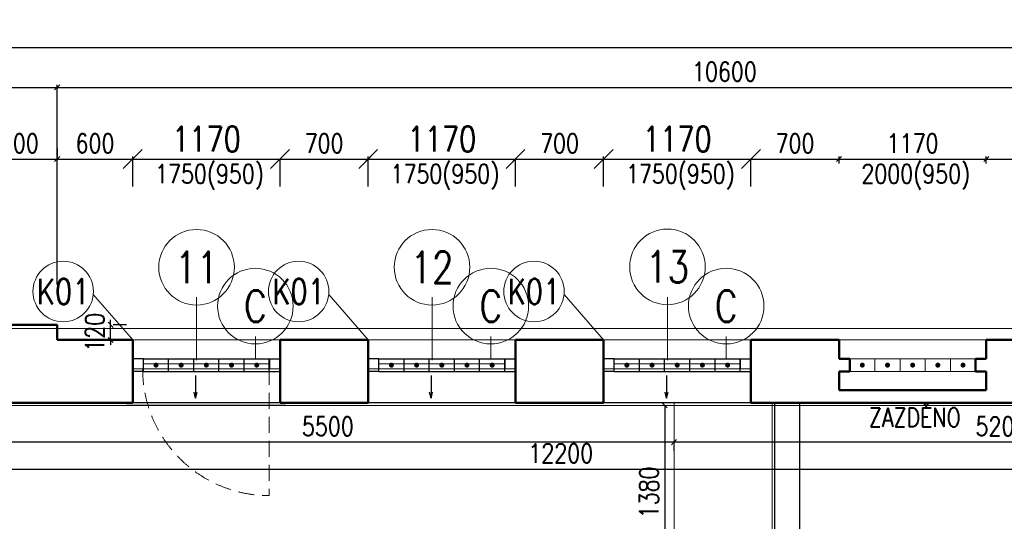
# Model space of a CAD drawing. Header units: millimetres. Extents: x -238874 to 551972, y -298952 to 658415.
# Tile 179 of 256: x 72250 to 80071, y 96660 to 100642. Entities that reach past the tile are written whole.
import ezdxf
from ezdxf.enums import TextEntityAlignment as Align

# ---------------------------------------------------------------- set-up
doc = ezdxf.new("R2010")
doc.units = ezdxf.units.MM
doc.header["$LTSCALE"] = 20
doc.linetypes.add('HIDDEN', pattern=[9.525, 6.35, -3.175])
for name, color, linetype in [('00_HEDVIKA _KRESBA', 1, 'Continuous'), ('KOTY', 8, 'Continuous'), ('ZDP', 50, 'Continuous')]:
    doc.layers.add(name, color=color, linetype=linetype)
doc.layers.add('00_HEDVIKA_DEMOLICE', color=2, linetype='Continuous', lineweight=30, transparency=0.3)
doc.layers.add('CKOKNA OTEVÍRÁNÍ', color=51, linetype='HIDDEN', lineweight=18, transparency=0.5)
for name, color, linetype, lineweight in [('00_HEDVIKA_OBRYS', 1, 'Continuous', 50), ('CKBUBLINY', 1, 'Continuous', 18), ('CKBUBLINY DEMOLICE', 4, 'Continuous', 18), ('CKBUBLINY_POPIS', 3, 'Continuous', 25), ('CKKOTY', 3, 'Continuous', 18), ('CKOKNA', 30, 'Continuous', 18), ('CKSYMBOLY', 21, 'Continuous', 25), ('CKTEXTY_MALE', 140, 'Continuous', 18), ('HEDVIKA_OKNA_PARAPET', 70, 'Continuous', 18), ('NOSNÉ', 8, 'Continuous', 50), ('PRUCHODY', 7, 'Continuous', 18)]:
    doc.layers.add(name, color=color, linetype=linetype, lineweight=lineweight)
doc.layers.add('CKNETISK', color=116, linetype='Continuous', lineweight=18, plot=False)
doc.styles.add('SIMPLEX', font='SIMPLEX.shx', dxfattribs={"width": 0.8, "bigfont": 'CAD13.shx'})
doc.styles.get("Standard").update_dxf_attribs({"font": 'simplex.shx', "width": 0.8})
doc.dimstyles.new('CADKON', dxfattribs={"dimscale": 100, "dimtxt": 2, "dimasz": 1.5, "dimexe": 0, "dimexo": 2, "dimgap": 0.6, "dimtad": 1, "dimrnd": 1, "dimtxsty": 'Standard', "dimblk1": 'OBLIQUE', "dimblk2": 'OBLIQUE', "dimsah": 1, "dimcen": 2.5, "dimadec": 1, "dimazin": 2, "dimtfac": 1, "dimtix": 1, "dimtmove": 2, "dimatfit": 3, "dimldrblk": 'OPEN30', "dimfxl": 5, "dimtfill": 1, "dimtolj": 1, "dimarcsym": 0})
doc.dimstyles.new('CKA', dxfattribs={"dimtxt": 200, "dimasz": 40, "dimexe": 20, "dimexo": 0.2, "dimgap": 50, "dimtad": 1, "dimdec": 0, "dimrnd": 1, "dimzin": 0, "dimdsep": 46, "dimtxsty": 'Standard', "dimblk1": 'OBLIQUE', "dimblk2": 'OBLIQUE', "dimsah": 1, "dimcen": 0.09, "dimclrd": 253, "dimclre": 253, "dimclrt": 253, "dimadec": 0, "dimazin": 0, "dimtfac": 1, "dimtdec": 0, "dimtix": 1, "dimtmove": 2, "dimatfit": 3, "dimfxl": 1, "dimtolj": 1, "dimtzin": 0, "dimarcsym": 0})

# ---------------------------------------------------------------- blocks, each defined once
blk = doc.blocks.new('_OBLIQUE')
at = {"color": 0, "linetype": 'ByBlock'}
blk.add_line((-0.5, -0.5), (0.5, 0.5), dxfattribs=at)
blk = doc.blocks.new('*D343')
at = {"layer": 'DEFPOINTS', "color": 0, "transparency": 16777216}
for p in [(83148, 100421), (16298, 98190), (83148, 98190)]:
    blk.add_point(p, dxfattribs=at)
at = {"layer": 'KOTY', "lineweight": -2, "transparency": 16777216}
for p, q in [((16298, 100421), (83148, 100421)), ((83148, 98570.8), (83148, 100441))]:
    blk.add_line(p, q, dxfattribs=at)
at = {"layer": 'KOTY', "lineweight": -2, "transparency": 16777216, "xscale": 40, "yscale": 40, "zscale": 40, "rotation": 180}
blk.add_blockref('_OBLIQUE', (16298, 100421), dxfattribs=at)
at = {"layer": 'KOTY', "lineweight": -2, "transparency": 16777216, "xscale": 40, "yscale": 40, "zscale": 40}
blk.add_blockref('_OBLIQUE', (83148, 100421), dxfattribs=at)
at = {"layer": 'KOTY', "transparency": 16777216, "insert": (49723, 100546), "char_height": 150, "attachment_point": 5, "style": 'SIMPLEX'}
blk.add_mtext('\\A1;66850', dxfattribs=at)
blk = doc.blocks.new('*D1337')
at = {"layer": 'DEFPOINTS', "color": 0, "transparency": 16777216}
for p in [(72548, 99535.8), (71948, 99239), (72548, 99239)]:
    blk.add_point(p, dxfattribs=at)
at = {"layer": 'KOTY', "lineweight": -2, "transparency": 16777216}
for p, q in [((72548, 99619.8), (72548, 99555.8)), ((71948, 99535.8), (72548, 99535.8))]:
    blk.add_line(p, q, dxfattribs=at)
at = {"layer": 'KOTY', "lineweight": -2, "transparency": 16777216, "xscale": 40, "yscale": 40, "zscale": 40, "rotation": 180}
blk.add_blockref('_OBLIQUE', (71948, 99535.8), dxfattribs=at)
at = {"layer": 'KOTY', "lineweight": -2, "transparency": 16777216, "xscale": 40, "yscale": 40, "zscale": 40}
blk.add_blockref('_OBLIQUE', (72548, 99535.8), dxfattribs=at)
at = {"layer": 'KOTY', "transparency": 16777216, "insert": (72248, 99660.8), "char_height": 150, "attachment_point": 5, "style": 'SIMPLEX'}
blk.add_mtext('\\A1;600', dxfattribs=at)
blk = doc.blocks.new('*D1338')
at = {"layer": 'DEFPOINTS', "color": 0, "transparency": 16777216}
for p in [(70448, 97720), (82648, 97600), (82648, 97075.3)]:
    blk.add_point(p, dxfattribs=at)
at = {"layer": 'KOTY', "lineweight": -2, "transparency": 16777216}
for p, q in [((82648, 97219.3), (82648, 97055.3)), ((70448, 97075.3), (82648, 97075.3))]:
    blk.add_line(p, q, dxfattribs=at)
at = {"layer": 'KOTY', "lineweight": -2, "transparency": 16777216, "xscale": 40, "yscale": 40, "zscale": 40, "rotation": 180}
blk.add_blockref('_OBLIQUE', (70448, 97075.3), dxfattribs=at)
at = {"layer": 'KOTY', "lineweight": -2, "transparency": 16777216, "xscale": 40, "yscale": 40, "zscale": 40}
blk.add_blockref('_OBLIQUE', (82648, 97075.3), dxfattribs=at)
at = {"layer": 'KOTY', "transparency": 16777216, "insert": (76548, 97200.3), "char_height": 150, "attachment_point": 5, "style": 'SIMPLEX'}
blk.add_mtext('\\A1;12200', dxfattribs=at)
blk = doc.blocks.new('*D1339')
at = {"layer": 'DEFPOINTS', "color": 0, "transparency": 16777216}
for p in [(71948, 97600), (77448, 97600), (71948, 97288.6)]:
    blk.add_point(p, dxfattribs=at)
at = {"layer": 'KOTY', "lineweight": -2, "transparency": 16777216}
for p, q in [((77448, 97288.6), (71948, 97288.6)), ((71948, 97219.3), (71948, 97268.6))]:
    blk.add_line(p, q, dxfattribs=at)
at = {"layer": 'KOTY', "lineweight": -2, "transparency": 16777216, "xscale": 40, "yscale": 40, "zscale": 40, "rotation": 180}
blk.add_blockref('_OBLIQUE', (71948, 97288.6), dxfattribs=at)
at = {"layer": 'KOTY', "lineweight": -2, "transparency": 16777216, "xscale": 40, "yscale": 40, "zscale": 40}
blk.add_blockref('_OBLIQUE', (77448, 97288.6), dxfattribs=at)
at = {"layer": 'KOTY', "transparency": 16777216, "insert": (74698, 97413.6), "char_height": 150, "attachment_point": 5, "style": 'SIMPLEX'}
blk.add_mtext('\\A1;5500', dxfattribs=at)
blk = doc.blocks.new('*D1341')
at = {"layer": 'DEFPOINTS', "color": 0, "transparency": 16777216}
for p in [(72548, 100104.4), (62698, 98160), (72548, 98160)]:
    blk.add_point(p, dxfattribs=at)
at = {"layer": 'KOTY', "lineweight": -2, "transparency": 16777216}
for p, q in [((62698, 100104.4), (72548, 100104.4)), ((72548, 98540.8), (72548, 100124.4))]:
    blk.add_line(p, q, dxfattribs=at)
at = {"layer": 'KOTY', "lineweight": -2, "transparency": 16777216, "xscale": 40, "yscale": 40, "zscale": 40, "rotation": 180}
blk.add_blockref('_OBLIQUE', (62698, 100104.4), dxfattribs=at)
at = {"layer": 'KOTY', "lineweight": -2, "transparency": 16777216, "xscale": 40, "yscale": 40, "zscale": 40}
blk.add_blockref('_OBLIQUE', (72548, 100104.4), dxfattribs=at)
at = {"layer": 'KOTY', "transparency": 16777216, "insert": (67623, 100229.4), "char_height": 150, "attachment_point": 5, "style": 'SIMPLEX'}
blk.add_mtext('\\A1;9850', dxfattribs=at)
blk = doc.blocks.new('*D1435')
at = {"layer": 'DEFPOINTS', "color": 0, "transparency": 16777216}
for p in [(83148, 100104.4), (72548, 98160), (83148, 98100)]:
    blk.add_point(p, dxfattribs=at)
at = {"layer": 'KOTY', "lineweight": -2, "transparency": 16777216}
for p, q in [((72548, 100104.4), (83148, 100104.4)), ((83148, 98480.8), (83148, 100124.4))]:
    blk.add_line(p, q, dxfattribs=at)
at = {"layer": 'KOTY', "lineweight": -2, "transparency": 16777216, "xscale": 40, "yscale": 40, "zscale": 40, "rotation": 180}
blk.add_blockref('_OBLIQUE', (72548, 100104.4), dxfattribs=at)
at = {"layer": 'KOTY', "lineweight": -2, "transparency": 16777216, "xscale": 40, "yscale": 40, "zscale": 40}
blk.add_blockref('_OBLIQUE', (83148, 100104.4), dxfattribs=at)
at = {"layer": 'KOTY', "transparency": 16777216, "insert": (77848, 100229.4), "char_height": 150, "attachment_point": 5, "style": 'SIMPLEX'}
blk.add_mtext('\\A1;10600', dxfattribs=at)
blk = doc.blocks.new('*D1446')
at = {"layer": 'CKKOTY', "color": 0, "lineweight": -2, "transparency": 16777216}
for p, q in [((76888, 99319), (76888, 99535.8)), ((76888, 99535.8), (78058, 99535.8)), ((78058, 99319), (78058, 99535.8))]:
    blk.add_line(p, q, dxfattribs=at)
at = {"layer": 'DEFPOINTS', "color": 0, "transparency": 16777216}
for p in [(78058, 99535.8), (76888, 99119), (78058, 99119)]:
    blk.add_point(p, dxfattribs=at)
at = {"layer": 'CKKOTY', "color": 0, "lineweight": -2, "transparency": 16777216, "xscale": 150, "yscale": 150, "zscale": 150, "rotation": 180}
blk.add_blockref('_OBLIQUE', (76888, 99535.8), dxfattribs=at)
at = {"layer": 'CKKOTY', "color": 0, "lineweight": -2, "transparency": 16777216, "xscale": 150, "yscale": 150, "zscale": 150}
blk.add_blockref('_OBLIQUE', (78058, 99535.8), dxfattribs=at)
at = {"layer": 'CKKOTY', "color": 0, "transparency": 16777216, "insert": (77473, 99695.8), "char_height": 200, "attachment_point": 5, "bg_fill": 3, "box_fill_scale": 1.1, "bg_fill_color": 256, "bg_fill_true_color": 13158600, "bg_fill_transparency": 0}
blk.add_mtext('\\A1;1170', dxfattribs=at)
blk = doc.blocks.new('_Open30')
at = {"color": 0, "lineweight": -2}
for p, q in [((-1, 0.268), (0, 0)), ((0, 0), (-1, -0.268)), ((0, 0), (-1, 0))]:
    blk.add_line(p, q, dxfattribs=at)
blk = doc.blocks.new('*D1447')
at = {"layer": 'DEFPOINTS', "color": 0, "transparency": 16777216}
for p in [(77448, 97600), (82648, 97600), (77448, 97288.6)]:
    blk.add_point(p, dxfattribs=at)
at = {"layer": 'KOTY', "lineweight": -2, "transparency": 16777216}
for p, q in [((82648, 97288.6), (77448, 97288.6)), ((77448, 97219.3), (77448, 97268.6))]:
    blk.add_line(p, q, dxfattribs=at)
at = {"layer": 'KOTY', "lineweight": -2, "transparency": 16777216, "xscale": 40, "yscale": 40, "zscale": 40, "rotation": 180}
blk.add_blockref('_OBLIQUE', (77448, 97288.6), dxfattribs=at)
at = {"layer": 'KOTY', "lineweight": -2, "transparency": 16777216, "xscale": 40, "yscale": 40, "zscale": 40}
blk.add_blockref('_OBLIQUE', (82648, 97288.6), dxfattribs=at)
at = {"layer": 'KOTY', "transparency": 16777216, "insert": (80048, 97413.6), "char_height": 150, "attachment_point": 5, "style": 'SIMPLEX'}
blk.add_mtext('\\A1;5200', dxfattribs=at)
blk = doc.blocks.new('*D1448')
at = {"layer": 'DEFPOINTS', "color": 0, "transparency": 16777216}
for p in [(72717.6, 98220), (72972, 98220), (72717.6, 98100)]:
    blk.add_point(p, dxfattribs=at)
at = {"layer": 'KOTY', "lineweight": -2, "transparency": 16777216}
for p, q in [((72972, 98220), (72972, 98260)), ((72972, 98100), (72972, 98220)), ((73098.3, 98220), (72992, 98220)), ((72972, 98100), (72972, 98060))]:
    blk.add_line(p, q, dxfattribs=at)
at = {"layer": 'KOTY', "lineweight": -2, "transparency": 16777216, "xscale": 40, "yscale": 40, "zscale": 40}
for p, rotation in [((72972, 98220), 270), ((72972, 98100), 90)]:
    blk.add_blockref('_OBLIQUE', p, dxfattribs=dict(at, rotation=rotation))
at = {"layer": 'KOTY', "transparency": 16777216, "insert": (72847, 98160), "char_height": 150, "attachment_point": 5, "rotation": 90, "style": 'SIMPLEX'}
blk.add_mtext('\\A1;120', dxfattribs=at)
blk = doc.blocks.new('*D1449')
at = {"layer": 'DEFPOINTS', "color": 0, "transparency": 16777216}
for p in [(73148, 99535.8), (72548, 99239), (73148, 99119)]:
    blk.add_point(p, dxfattribs=at)
at = {"layer": 'KOTY', "lineweight": -2, "transparency": 16777216}
for p, q in [((73148, 99499.8), (73148, 99555.8)), ((72548, 99535.8), (73148, 99535.8))]:
    blk.add_line(p, q, dxfattribs=at)
at = {"layer": 'KOTY', "lineweight": -2, "transparency": 16777216, "xscale": 40, "yscale": 40, "zscale": 40, "rotation": 180}
blk.add_blockref('_OBLIQUE', (72548, 99535.8), dxfattribs=at)
at = {"layer": 'KOTY', "lineweight": -2, "transparency": 16777216, "xscale": 40, "yscale": 40, "zscale": 40}
blk.add_blockref('_OBLIQUE', (73148, 99535.8), dxfattribs=at)
at = {"layer": 'KOTY', "transparency": 16777216, "insert": (72848, 99660.8), "char_height": 150, "attachment_point": 5, "style": 'SIMPLEX'}
blk.add_mtext('\\A1;600', dxfattribs=at)
blk = doc.blocks.new('*D1450')
at = {"layer": 'CKKOTY', "color": 0, "lineweight": -2, "transparency": 16777216}
for p, q in [((73148, 99319), (73148, 99535.8)), ((73148, 99535.8), (74318, 99535.8)), ((74318, 99319), (74318, 99535.8))]:
    blk.add_line(p, q, dxfattribs=at)
at = {"layer": 'DEFPOINTS', "color": 0, "transparency": 16777216}
for p in [(74318, 99535.8), (73148, 99119), (74318, 99119)]:
    blk.add_point(p, dxfattribs=at)
at = {"layer": 'CKKOTY', "color": 0, "lineweight": -2, "transparency": 16777216, "xscale": 150, "yscale": 150, "zscale": 150, "rotation": 180}
blk.add_blockref('_OBLIQUE', (73148, 99535.8), dxfattribs=at)
at = {"layer": 'CKKOTY', "color": 0, "lineweight": -2, "transparency": 16777216, "xscale": 150, "yscale": 150, "zscale": 150}
blk.add_blockref('_OBLIQUE', (74318, 99535.8), dxfattribs=at)
at = {"layer": 'CKKOTY', "color": 0, "transparency": 16777216, "insert": (73733, 99695.8), "char_height": 200, "attachment_point": 5, "bg_fill": 3, "box_fill_scale": 1.1, "bg_fill_color": 256, "bg_fill_true_color": 13158600, "bg_fill_transparency": 0}
blk.add_mtext('\\A1;1170', dxfattribs=at)
blk = doc.blocks.new('*D1451')
at = {"layer": 'DEFPOINTS', "color": 0, "transparency": 16777216}
for p in [(75018, 99535.8), (74318, 99119), (75018, 99119)]:
    blk.add_point(p, dxfattribs=at)
at = {"layer": 'KOTY', "lineweight": -2, "transparency": 16777216}
for p, q in [((75018, 99499.8), (75018, 99555.8)), ((74318, 99535.8), (75018, 99535.8))]:
    blk.add_line(p, q, dxfattribs=at)
at = {"layer": 'KOTY', "lineweight": -2, "transparency": 16777216, "xscale": 40, "yscale": 40, "zscale": 40, "rotation": 180}
blk.add_blockref('_OBLIQUE', (74318, 99535.8), dxfattribs=at)
at = {"layer": 'KOTY', "lineweight": -2, "transparency": 16777216, "xscale": 40, "yscale": 40, "zscale": 40}
blk.add_blockref('_OBLIQUE', (75018, 99535.8), dxfattribs=at)
at = {"layer": 'KOTY', "transparency": 16777216, "insert": (74668, 99660.8), "char_height": 150, "attachment_point": 5, "style": 'SIMPLEX'}
blk.add_mtext('\\A1;700', dxfattribs=at)
blk = doc.blocks.new('*D1452')
at = {"layer": 'CKKOTY', "color": 0, "lineweight": -2, "transparency": 16777216}
for p, q in [((75018, 99319), (75018, 99535.8)), ((75018, 99535.8), (76188, 99535.8)), ((76188, 99319), (76188, 99535.8))]:
    blk.add_line(p, q, dxfattribs=at)
at = {"layer": 'DEFPOINTS', "color": 0, "transparency": 16777216}
for p in [(76188, 99535.8), (75018, 99119), (76188, 99119)]:
    blk.add_point(p, dxfattribs=at)
at = {"layer": 'CKKOTY', "color": 0, "lineweight": -2, "transparency": 16777216, "xscale": 150, "yscale": 150, "zscale": 150, "rotation": 180}
blk.add_blockref('_OBLIQUE', (75018, 99535.8), dxfattribs=at)
at = {"layer": 'CKKOTY', "color": 0, "lineweight": -2, "transparency": 16777216, "xscale": 150, "yscale": 150, "zscale": 150}
blk.add_blockref('_OBLIQUE', (76188, 99535.8), dxfattribs=at)
at = {"layer": 'CKKOTY', "color": 0, "transparency": 16777216, "insert": (75603, 99695.8), "char_height": 200, "attachment_point": 5, "bg_fill": 3, "box_fill_scale": 1.1, "bg_fill_color": 256, "bg_fill_true_color": 13158600, "bg_fill_transparency": 0}
blk.add_mtext('\\A1;1170', dxfattribs=at)
blk = doc.blocks.new('*D1453')
at = {"layer": 'DEFPOINTS', "color": 0, "transparency": 16777216}
for p in [(76888, 99535.8), (76188, 99119), (76888, 99119)]:
    blk.add_point(p, dxfattribs=at)
at = {"layer": 'KOTY', "lineweight": -2, "transparency": 16777216}
for p, q in [((76888, 99499.8), (76888, 99555.8)), ((76188, 99535.8), (76888, 99535.8))]:
    blk.add_line(p, q, dxfattribs=at)
at = {"layer": 'KOTY', "lineweight": -2, "transparency": 16777216, "xscale": 40, "yscale": 40, "zscale": 40, "rotation": 180}
blk.add_blockref('_OBLIQUE', (76188, 99535.8), dxfattribs=at)
at = {"layer": 'KOTY', "lineweight": -2, "transparency": 16777216, "xscale": 40, "yscale": 40, "zscale": 40}
blk.add_blockref('_OBLIQUE', (76888, 99535.8), dxfattribs=at)
at = {"layer": 'KOTY', "transparency": 16777216, "insert": (76538, 99660.8), "char_height": 150, "attachment_point": 5, "style": 'SIMPLEX'}
blk.add_mtext('\\A1;700', dxfattribs=at)
blk = doc.blocks.new('*D1454')
at = {"layer": 'DEFPOINTS', "color": 0, "transparency": 16777216}
for p in [(77615.4, 97580), (77373.7, 96200), (77615.4, 96200)]:
    blk.add_point(p, dxfattribs=at)
at = {"layer": 'KOTY', "lineweight": -2, "transparency": 16777216}
for p, q in [((77373.7, 97580), (77373.7, 96200)), ((77234.6, 96200), (77353.7, 96200))]:
    blk.add_line(p, q, dxfattribs=at)
at = {"layer": 'KOTY', "lineweight": -2, "transparency": 16777216, "xscale": 40, "yscale": 40, "zscale": 40}
for p, rotation in [((77373.7, 97580), 90), ((77373.7, 96200), 270)]:
    blk.add_blockref('_OBLIQUE', p, dxfattribs=dict(at, rotation=rotation))
at = {"layer": 'KOTY', "transparency": 16777216, "insert": (77248.7, 96890), "char_height": 150, "attachment_point": 5, "rotation": 90, "style": 'SIMPLEX'}
blk.add_mtext('\\A1;1380', dxfattribs=at)
blk = doc.blocks.new('*D1455')
at = {"layer": 'DEFPOINTS', "color": 0, "transparency": 16777216}
for p in [(78758, 99535.8), (78058, 99119), (78758, 99119)]:
    blk.add_point(p, dxfattribs=at)
at = {"layer": 'KOTY', "lineweight": -2, "transparency": 16777216}
for p, q in [((78758, 99499.8), (78758, 99555.8)), ((78058, 99535.8), (78758, 99535.8))]:
    blk.add_line(p, q, dxfattribs=at)
at = {"layer": 'KOTY', "lineweight": -2, "transparency": 16777216, "xscale": 40, "yscale": 40, "zscale": 40, "rotation": 180}
blk.add_blockref('_OBLIQUE', (78058, 99535.8), dxfattribs=at)
at = {"layer": 'KOTY', "lineweight": -2, "transparency": 16777216, "xscale": 40, "yscale": 40, "zscale": 40}
blk.add_blockref('_OBLIQUE', (78758, 99535.8), dxfattribs=at)
at = {"layer": 'KOTY', "transparency": 16777216, "insert": (78408, 99660.8), "char_height": 150, "attachment_point": 5, "style": 'SIMPLEX'}
blk.add_mtext('\\A1;700', dxfattribs=at)
blk = doc.blocks.new('*D1456')
at = {"layer": 'DEFPOINTS', "color": 0, "transparency": 16777216}
for p in [(79928, 99535.8), (78758, 99119), (79928, 99119)]:
    blk.add_point(p, dxfattribs=at)
at = {"layer": 'KOTY', "lineweight": -2, "transparency": 16777216}
for p, q in [((79928, 99499.8), (79928, 99555.8)), ((78758, 99535.8), (79928, 99535.8))]:
    blk.add_line(p, q, dxfattribs=at)
at = {"layer": 'KOTY', "lineweight": -2, "transparency": 16777216, "xscale": 40, "yscale": 40, "zscale": 40, "rotation": 180}
blk.add_blockref('_OBLIQUE', (78758, 99535.8), dxfattribs=at)
at = {"layer": 'KOTY', "lineweight": -2, "transparency": 16777216, "xscale": 40, "yscale": 40, "zscale": 40}
blk.add_blockref('_OBLIQUE', (79928, 99535.8), dxfattribs=at)
at = {"layer": 'KOTY', "transparency": 16777216, "insert": (79343, 99660.8), "char_height": 150, "attachment_point": 5, "style": 'SIMPLEX'}
blk.add_mtext('\\A1;1170', dxfattribs=at)
blk = doc.blocks.new('*D1457')
at = {"layer": 'DEFPOINTS', "color": 0, "transparency": 16777216}
for p in [(80628, 99535.8), (79928, 99119), (80628, 99119)]:
    blk.add_point(p, dxfattribs=at)
at = {"layer": 'KOTY', "lineweight": -2, "transparency": 16777216}
for p, q in [((80628, 99499.8), (80628, 99555.8)), ((79928, 99535.8), (80628, 99535.8))]:
    blk.add_line(p, q, dxfattribs=at)
at = {"layer": 'KOTY', "lineweight": -2, "transparency": 16777216, "xscale": 40, "yscale": 40, "zscale": 40, "rotation": 180}
blk.add_blockref('_OBLIQUE', (79928, 99535.8), dxfattribs=at)
at = {"layer": 'KOTY', "lineweight": -2, "transparency": 16777216, "xscale": 40, "yscale": 40, "zscale": 40}
blk.add_blockref('_OBLIQUE', (80628, 99535.8), dxfattribs=at)
at = {"layer": 'KOTY', "transparency": 16777216, "insert": (80278, 99660.8), "char_height": 150, "attachment_point": 5, "style": 'SIMPLEX'}
blk.add_mtext('\\A1;700', dxfattribs=at)
blk = doc.blocks.new('*U3302')
at = {"color": 0, "linetype": 'ByBlock', "lineweight": -2}
for p, q in [((-225, 0), (-80, 0)), ((225, 0), (103, 30)), ((225, 0), (103, -30)), ((-80, 0), (27, 0)), ((27, 0), (225, 0))]:
    blk.add_line(p, q, dxfattribs=at)
at = {"color": 0, "linetype": 'Continuous', "lineweight": -2, "flags": 8}
blk.add_attdef('SPÁD', text='', height=100, dxfattribs=at).set_placement((0, 40), align=Align.CENTER)
blk = doc.blocks.new('CK_BUBBLE_1_0_0')
at = {"color": 0, "linetype": 'ByBlock', "lineweight": -2}
blk.add_circle((0, 0), 1, dxfattribs=at)

msp = doc.modelspace()

# ---------------------------------------------------------------- hatches: boundary and pattern name
at = {"layer": '00_HEDVIKA_DEMOLICE'}
for points in [[(73352.962, 97900.047, 1), (73312.962, 97900.047, 1)], [(73552.962, 97900.047, 1), (73512.962, 97900.047, 1)], [(73752.962, 97900.047, 1), (73712.962, 97900.047, 1)], [(73952.962, 97900.047, 1), (73912.962, 97900.047, 1)], [(74152.962, 97900.047, 1), (74112.962, 97900.047, 1)], [(75222.962, 97900.047, 1), (75182.962, 97900.047, 1)], [(75422.962, 97900.047, 1), (75382.962, 97900.047, 1)], [(75622.962, 97900.047, 1), (75582.962, 97900.047, 1)], [(75822.962, 97900.047, 1), (75782.962, 97900.047, 1)], [(76022.962, 97900.047, 1), (75982.962, 97900.047, 1)], [(77092.962, 97900.047, 1), (77052.962, 97900.047, 1)], [(77292.962, 97900.047, 1), (77252.962, 97900.047, 1)], [(77492.962, 97900.047, 1), (77452.962, 97900.047, 1)], [(77692.962, 97900.047, 1), (77652.962, 97900.047, 1)], [(77892.962, 97900.047, 1), (77852.962, 97900.047, 1)]]:
    msp.add_hatch(color=256, dxfattribs=at).paths.add_polyline_path(points)
at = {"layer": 'PRUCHODY'}
for points in [[(78962.962, 97900.047, 1), (78922.962, 97900.047, 1)], [(79162.962, 97900.047, 1), (79122.962, 97900.047, 1)], [(79362.962, 97900.047, 1), (79322.962, 97900.047, 1)], [(79562.962, 97900.047, 1), (79522.962, 97900.047, 1)], [(79762.962, 97900.047, 1), (79722.962, 97900.047, 1)]]:
    msp.add_hatch(color=256, dxfattribs=at).paths.add_polyline_path(points)

# ---------------------------------------------------------------- linework, layer by layer
at = {"layer": '00_HEDVIKA _KRESBA'}
for p, q in [((74317.962, 97600.047), (73147.962, 97600.047)), ((76187.962, 97600.047), (75017.962, 97600.047)), ((78057.962, 97600.047), (76887.962, 97600.047))]:
    msp.add_line(p, q, dxfattribs=at)
at = {"layer": '00_HEDVIKA_DEMOLICE'}
for p, q in [((73232.962, 97950.047), (73147.962, 97950.047)), ((73232.962, 97950.047), (74232.962, 97950.047)), ((73232.962, 97850.047), (73232.962, 97950.047)), ((73432.962, 97850.047), (73432.962, 97950.047)), ((73632.962, 97850.047), (73632.962, 97950.047)), ((73832.962, 97850.047), (73832.962, 97950.047)), ((74032.962, 97850.047), (74032.962, 97950.047)), ((74232.962, 97850.047), (74232.962, 97950.047)), ((74232.962, 97950.047), (74317.962, 97950.047)), ((75102.962, 97950.047), (75017.962, 97950.047)), ((75102.962, 97950.047), (76102.962, 97950.047)), ((75102.962, 97850.047), (75102.962, 97950.047)), ((75302.962, 97850.047), (75302.962, 97950.047)), ((75502.962, 97850.047), (75502.962, 97950.047)), ((75702.962, 97850.047), (75702.962, 97950.047)), ((75902.962, 97850.047), (75902.962, 97950.047)), ((76102.962, 97850.047), (76102.962, 97950.047)), ((76102.962, 97950.047), (76187.962, 97950.047)), ((76972.962, 97950.047), (76887.962, 97950.047)), ((76972.962, 97950.047), (77972.962, 97950.047)), ((76972.962, 97850.047), (76972.962, 97950.047)), ((77172.962, 97850.047), (77172.962, 97950.047)), ((77372.962, 97850.047), (77372.962, 97950.047)), ((77572.962, 97850.047), (77572.962, 97950.047)), ((77772.962, 97850.047), (77772.962, 97950.047)), ((77972.962, 97850.047), (77972.962, 97950.047)), ((77972.962, 97950.047), (78057.962, 97950.047)), ((73147.962, 97600.047), (73147.962, 97850.047)), ((73232.962, 97850.047), (73147.962, 97850.047)), ((73147.962, 97600.047), (73147.962, 97850.047)), ((73147.962, 97600.047), (73147.962, 97850.047)), ((73147.962, 97600.047), (73147.962, 97850.047)), ((73147.962, 97600.047), (73147.962, 97850.047)), ((73147.962, 97600.047), (73147.962, 97850.047)), ((73232.962, 97850.047), (74232.962, 97850.047)), ((74232.962, 97850.047), (74317.962, 97850.047)), ((74317.962, 97600.047), (74317.962, 97850.047)), ((74317.962, 97600.047), (74317.962, 97850.047)), ((74317.962, 97600.047), (74317.962, 97850.047)), ((74317.962, 97600.047), (74317.962, 97850.047)), ((74317.962, 97600.047), (74317.962, 97850.047)), ((75017.962, 97600.047), (75017.962, 97850.047)), ((75102.962, 97850.047), (75017.962, 97850.047)), ((75017.962, 97600.047), (75017.962, 97850.047)), ((75017.962, 97600.047), (75017.962, 97850.047)), ((75017.962, 97600.047), (75017.962, 97850.047)), ((75017.962, 97600.047), (75017.962, 97850.047)), ((75017.962, 97600.047), (75017.962, 97850.047)), ((75017.962, 97600.047), (75017.962, 97850.047)), ((75102.962, 97850.047), (76102.962, 97850.047)), ((76102.962, 97850.047), (76187.962, 97850.047)), ((76187.962, 97600.047), (76187.962, 97850.047)), ((76187.962, 97600.047), (76187.962, 97850.047)), ((76187.962, 97600.047), (76187.962, 97850.047)), ((76187.962, 97600.047), (76187.962, 97850.047)), ((76187.962, 97600.047), (76187.962, 97850.047)), ((76187.962, 97600.047), (76187.962, 97850.047)), ((76887.962, 97600.047), (76887.962, 97850.047)), ((76972.962, 97850.047), (76887.962, 97850.047)), ((76887.962, 97600.047), (76887.962, 97850.047)), ((76887.962, 97600.047), (76887.962, 97850.047)), ((76887.962, 97600.047), (76887.962, 97850.047)), ((76887.962, 97600.047), (76887.962, 97850.047)), ((76887.962, 97600.047), (76887.962, 97850.047)), ((76887.962, 97600.047), (76887.962, 97850.047)), ((76972.962, 97850.047), (77972.962, 97850.047)), ((77972.962, 97850.047), (78057.962, 97850.047)), ((78057.962, 97600.047), (78057.962, 97850.047)), ((78057.962, 97600.047), (78057.962, 97850.047)), ((78057.962, 97600.047), (78057.962, 97850.047)), ((78057.962, 97600.047), (78057.962, 97850.047)), ((78057.962, 97600.047), (78057.962, 97850.047)), ((78057.962, 97600.047), (78057.962, 97850.047)), ((74360.504, 97580.047), (73098.364, 97580.047))]:
    msp.add_line(p, q, dxfattribs=at)
at = {"layer": '00_HEDVIKA_OBRYS'}
for points in [[(73147.962, 97960.047), (73147.962, 97600.047)], [(73147.962, 97960.047), (73147.962, 97600.047)], [(74317.962, 97960.047), (74317.962, 97600.047)], [(74317.962, 97960.047), (74317.962, 97600.047)], [(75017.962, 97960.047), (75017.962, 97600.047)], [(75017.962, 97960.047), (75017.962, 97600.047)], [(76187.962, 97960.047), (76187.962, 97600.047)], [(76187.962, 97960.047), (76187.962, 97600.047)], [(76887.962, 97960.047), (76887.962, 97600.047)], [(76887.962, 97960.047), (76887.962, 97600.047)], [(78057.962, 97960.047), (78057.962, 97600.047)], [(78057.962, 97960.047), (78057.962, 97600.047)]]:
    msp.add_lwpolyline(points, dxfattribs=at)
at = {"layer": 'CKBUBLINY'}
for p, q in [((73147.962, 98100.047), (72834.398, 98459.771)), ((73655.145, 98440.047), (73655.145, 97940.047)), ((75017.962, 98100.047), (74704.398, 98459.771)), ((75525.145, 98440.047), (75525.145, 97940.047)), ((76887.962, 98100.047), (76574.398, 98459.771)), ((77395.145, 98440.047), (77395.145, 97940.047))]:
    msp.add_line(p, q, dxfattribs=at)
at = {"layer": 'CKBUBLINY DEMOLICE'}
for p, q in [((74122.05, 98128.573), (74122.05, 97950.047)), ((74122.05, 98128.573), (74122.05, 97950.047)), ((75992.05, 98128.573), (75992.05, 97950.047)), ((75992.05, 98128.573), (75992.05, 97950.047)), ((77862.05, 98128.573), (77862.05, 97950.047)), ((77862.05, 98128.573), (77862.05, 97950.047))]:
    msp.add_line(p, q, dxfattribs=at)
at = {"layer": 'CKNETISK'}
msp.add_line((27397.962, 98190.047), (177401.712, 98190.047), dxfattribs=at)
at = {"layer": 'CKOKNA'}
for p, q in [((73229.962, 97950.047), (73147.962, 97950.047)), ((73147.962, 97950.047), (73147.962, 97870.047)), ((73229.962, 97950.047), (74235.962, 97950.047)), ((73229.962, 97950.047), (73229.962, 97870.047)), ((74235.962, 97950.047), (74235.962, 97870.047)), ((74235.962, 97950.047), (74317.962, 97950.047)), ((75099.962, 97950.047), (75017.962, 97950.047)), ((75017.962, 97950.047), (75017.962, 97870.047)), ((75099.962, 97950.047), (76105.962, 97950.047)), ((75099.962, 97950.047), (75099.962, 97870.047)), ((76105.962, 97950.047), (76105.962, 97870.047)), ((76105.962, 97950.047), (76187.962, 97950.047)), ((76969.962, 97950.047), (76887.962, 97950.047)), ((76887.962, 97950.047), (76887.962, 97870.047)), ((76969.962, 97950.047), (77975.962, 97950.047)), ((76969.962, 97950.047), (76969.962, 97870.047)), ((77975.962, 97950.047), (77975.962, 97870.047)), ((77975.962, 97950.047), (78057.962, 97950.047)), ((73229.962, 97870.047), (73147.962, 97870.047)), ((73229.962, 97870.047), (73147.962, 97870.047)), ((73229.962, 97910.047), (74235.962, 97910.047)), ((73229.962, 97910.047), (74235.962, 97910.047)), ((73229.962, 97870.047), (74235.962, 97870.047)), ((73229.962, 97870.047), (74235.962, 97870.047)), ((74235.962, 97870.047), (74317.962, 97870.047)), ((74235.962, 97870.047), (74317.962, 97870.047)), ((75099.962, 97870.047), (75017.962, 97870.047)), ((75099.962, 97870.047), (75017.962, 97870.047)), ((75099.962, 97910.047), (76105.962, 97910.047)), ((75099.962, 97910.047), (76105.962, 97910.047)), ((75099.962, 97870.047), (76105.962, 97870.047)), ((75099.962, 97870.047), (76105.962, 97870.047)), ((76105.962, 97870.047), (76187.962, 97870.047)), ((76105.962, 97870.047), (76187.962, 97870.047)), ((76969.962, 97870.047), (76887.962, 97870.047)), ((76969.962, 97870.047), (76887.962, 97870.047)), ((76969.962, 97910.047), (77975.962, 97910.047)), ((76969.962, 97910.047), (77975.962, 97910.047)), ((76969.962, 97870.047), (77975.962, 97870.047)), ((76969.962, 97870.047), (77975.962, 97870.047)), ((77975.962, 97870.047), (78057.962, 97870.047)), ((77975.962, 97870.047), (78057.962, 97870.047))]:
    msp.add_line(p, q, dxfattribs=at)
at = {"layer": 'CKOKNA OTEVÍRÁNÍ'}
msp.add_line((74232.962, 97870.047), (74232.962, 96864.047), dxfattribs=at)
msp.add_arc((74232.962, 97870.047), 1006, 180, 270, dxfattribs=at)
at = {"layer": 'HEDVIKA_OKNA_PARAPET'}
for p, q in [((74317.962, 97600.047), (73147.962, 97600.047)), ((74317.962, 97600.047), (73147.962, 97600.047)), ((74317.962, 97600.047), (73147.962, 97600.047)), ((73207.962, 97600.047), (74317.962, 97600.047)), ((75017.962, 97600.047), (76187.962, 97600.047)), ((76187.962, 97600.047), (75017.962, 97600.047)), ((76187.962, 97600.047), (75017.962, 97600.047)), ((76187.962, 97600.047), (75017.962, 97600.047)), ((75077.962, 97600.047), (76187.962, 97600.047)), ((78057.962, 97600.047), (76887.962, 97600.047)), ((78057.962, 97600.047), (76887.962, 97600.047)), ((78057.962, 97600.047), (76887.962, 97600.047)), ((78057.962, 97600.047), (76887.962, 97600.047)), ((76947.962, 97600.047), (78057.962, 97600.047))]:
    msp.add_line(p, q, dxfattribs=at)
at = {"layer": 'NOSNÉ'}
for p, q in [((71947.962, 98220.047), (72547.962, 98220.047)), ((72547.962, 98100.047), (72547.962, 98220.047)), ((72547.962, 98100.047), (73147.962, 98100.047)), ((73147.962, 97950.047), (73147.962, 98100.047)), ((73147.962, 97950.047), (73147.962, 98100.047)), ((74317.962, 97950.047), (74317.962, 98100.047)), ((74317.962, 98100.047), (75017.962, 98100.047)), ((74317.962, 97950.047), (74317.962, 98100.047)), ((75017.962, 97950.047), (75017.962, 98100.047)), ((75017.962, 97950.047), (75017.962, 98100.047)), ((75017.962, 97950.047), (75017.962, 98100.047)), ((76187.962, 97950.047), (76187.962, 98100.047)), ((76187.962, 98100.047), (76887.962, 98100.047)), ((76187.962, 97950.047), (76187.962, 98100.047)), ((76187.962, 97950.047), (76187.962, 98100.047)), ((76887.962, 97950.047), (76887.962, 98100.047)), ((76887.962, 97950.047), (76887.962, 98100.047)), ((76887.962, 97950.047), (76887.962, 98100.047)), ((78057.962, 97950.047), (78057.962, 98100.047)), ((78057.962, 98100.047), (78757.962, 98100.047)), ((78057.962, 97950.047), (78057.962, 98100.047)), ((78057.962, 97950.047), (78057.962, 98100.047)), ((78757.962, 97950.047), (78757.962, 98100.047)), ((79927.962, 97950.047), (79927.962, 98100.047)), ((79927.962, 98100.047), (80627.962, 98100.047)), ((78842.962, 97950.047), (78757.962, 97950.047)), ((78842.962, 97850.047), (78842.962, 97950.047)), ((79842.962, 97850.047), (79842.962, 97950.047)), ((79842.962, 97950.047), (79927.962, 97950.047)), ((78757.962, 97700.047), (78757.962, 97850.047)), ((78757.962, 97850.047), (78842.962, 97850.047)), ((79842.962, 97850.047), (79927.962, 97850.047)), ((79927.962, 97700.047), (79927.962, 97850.047)), ((79927.962, 97700.047), (78757.962, 97700.047)), ((71947.962, 97600.047), (73147.962, 97600.047)), ((73147.962, 97600.047), (73017.962, 97600.047)), ((74317.962, 97600.047), (75017.962, 97600.047)), ((74317.962, 97600.047), (75017.962, 97600.047)), ((75017.962, 97600.047), (74887.962, 97600.047)), ((76187.962, 97600.047), (76887.962, 97600.047)), ((76187.962, 97600.047), (76887.962, 97600.047)), ((76187.962, 97600.047), (76887.962, 97600.047)), ((76887.962, 97600.047), (76757.962, 97600.047)), ((78057.962, 97600.047), (78757.962, 97600.047)), ((78057.962, 97600.047), (78757.962, 97600.047)), ((79927.962, 97600.047), (78757.962, 97600.047)), ((79927.962, 97600.047), (80627.962, 97600.047))]:
    msp.add_line(p, q, dxfattribs=at)
at = {"layer": 'PRUCHODY'}
for p, q in [((73147.962, 98100.047), (74317.962, 98100.047)), ((73207.962, 98100.047), (74317.962, 98100.047)), ((75017.962, 98100.047), (76187.962, 98100.047)), ((76887.962, 98100.047), (78057.962, 98100.047)), ((78757.962, 98100.047), (79927.962, 98100.047)), ((78842.962, 97950.047), (79842.962, 97950.047)), ((79042.962, 97850.047), (79042.962, 97950.047)), ((79242.962, 97850.047), (79242.962, 97950.047)), ((79442.962, 97850.047), (79442.962, 97950.047)), ((79642.962, 97850.047), (79642.962, 97950.047)), ((78842.962, 97850.047), (79842.962, 97850.047)), ((77447.962, 97600.047), (77447.962, 96200.047)), ((78227.962, 90940.047), (78227.962, 97600.047)), ((71927.962, 97580.047), (82627.962, 97580.047)), ((73797.962, 97580.047), (84497.962, 97580.047))]:
    msp.add_line(p, q, dxfattribs=at)
at = {"layer": 'ZDP'}
for p, q in [((78247.962, 90840.047), (78247.962, 97600.047)), ((78447.962, 90940.047), (78447.962, 97600.047))]:
    msp.add_line(p, q, dxfattribs=at)

# ---------------------------------------------------------------- block references
at = {"layer": 'CKBUBLINY'}
ref = msp.add_blockref('CK_BUBBLE_1_0_0', (73655.145, 98677.048), dxfattribs=dict(at, xscale=300, yscale=300, zscale=300))
ref.add_attrib('NUM1', '11', dxfattribs={"layer": 'CKBUBLINY_POPIS', "height": 250, "width": 0.8, "flags": 8}).set_placement((73655.145, 98677.048), align=Align.MIDDLE_CENTER)
ref = msp.add_blockref('CK_BUBBLE_1_0_0', (75525.145, 98677.048), dxfattribs=dict(at, xscale=300, yscale=300, zscale=300))
ref.add_attrib('NUM1', '12', dxfattribs={"layer": 'CKBUBLINY_POPIS', "height": 250, "width": 0.8, "flags": 8}).set_placement((75525.145, 98677.048), align=Align.MIDDLE_CENTER)
ref = msp.add_blockref('CK_BUBBLE_1_0_0', (77395.145, 98680.047), dxfattribs=dict(at, xscale=300, yscale=300, zscale=300))
ref.add_attrib('NUM1', '13', dxfattribs={"layer": 'CKBUBLINY_POPIS', "height": 250, "width": 0.8, "flags": 8}).set_placement((77395.145, 98680.047), align=Align.MIDDLE_CENTER)
ref = msp.add_blockref('CK_BUBBLE_1_0_0', (72595.688, 98484.625), dxfattribs=dict(at, xscale=240, yscale=240, zscale=240))
ref.add_attrib('NUM1', 'K01', dxfattribs={"layer": 'CKBUBLINY_POPIS', "height": 200, "width": 0.8, "flags": 8}).set_placement((72595.688, 98484.625), align=Align.MIDDLE_CENTER)
ref = msp.add_blockref('CK_BUBBLE_1_0_0', (74465.688, 98484.625), dxfattribs=dict(at, xscale=240, yscale=240, zscale=240))
ref.add_attrib('NUM1', 'K01', dxfattribs={"layer": 'CKBUBLINY_POPIS', "height": 200, "width": 0.8, "flags": 8}).set_placement((74465.688, 98484.625), align=Align.MIDDLE_CENTER)
ref = msp.add_blockref('CK_BUBBLE_1_0_0', (76335.688, 98484.625), dxfattribs=dict(at, xscale=240, yscale=240, zscale=240))
ref.add_attrib('NUM1', 'K01', dxfattribs={"layer": 'CKBUBLINY_POPIS', "height": 200, "width": 0.8, "flags": 8}).set_placement((76335.688, 98484.625), align=Align.MIDDLE_CENTER)
at = {"layer": 'CKBUBLINY DEMOLICE'}
ref = msp.add_blockref('CK_BUBBLE_1_0_0', (74122.05, 98368.573), dxfattribs=dict(at, xscale=300, yscale=300, zscale=300))
ref.add_attrib('NUM1', 'C', dxfattribs={"height": 250, "width": 0.8, "flags": 8}).set_placement((74122.05, 98368.573), align=Align.MIDDLE_CENTER)
ref = msp.add_blockref('CK_BUBBLE_1_0_0', (75992.05, 98368.573), dxfattribs=dict(at, xscale=300, yscale=300, zscale=300))
ref.add_attrib('NUM1', 'C', dxfattribs={"height": 250, "width": 0.8, "flags": 8}).set_placement((75992.05, 98368.573), align=Align.MIDDLE_CENTER)
ref = msp.add_blockref('CK_BUBBLE_1_0_0', (77862.05, 98368.573), dxfattribs=dict(at, xscale=300, yscale=300, zscale=300))
ref.add_attrib('NUM1', 'C', dxfattribs={"height": 250, "width": 0.8, "flags": 8}).set_placement((77862.05, 98368.573), align=Align.MIDDLE_CENTER)
at = {"layer": 'CKSYMBOLY', "xscale": 0.4, "yscale": 0.4, "zscale": 0.4, "rotation": 269.9999999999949}
for p in [(73647.858, 97727.231), (75517.858, 97727.231), (77387.858, 97727.231)]:
    msp.add_blockref('*U3302', p, dxfattribs=at)

# ---------------------------------------------------------------- texts
at = {"layer": 'CKTEXTY_MALE', "insert": (79725.484, 97559.796), "char_height": 150, "attachment_point": 3}
msp.add_mtext_dynamic_manual_height_columns('ZAZDĚNO', width=1428.14112, gutter_width=1250, heights=[0], dxfattribs=at)
at = {"layer": 'KOTY', "insert": (79367.764, 99393.704), "char_height": 150, "attachment_point": 5, "style": 'SIMPLEX'}
msp.add_mtext('2000(950)', dxfattribs=at)

# ---------------------------------------------------------------- dimensions: what is measured, and where the dimension line sits
at = {"layer": 'KOTY'}
for base, p1, p2, text, picture, middle in [((83147.962, 100421.023), (16297.962, 98190.047), (83147.962, 98190.047), '66850', '*D343', (49722.962, 100546.023)), ((72547.962, 100104.432), (62697.962, 98160.047), (72547.962, 98160.047), '9850', '*D1341', (67622.962, 100229.432)), ((83147.962, 100104.432), (72547.962, 98160.047), (83147.962, 98100.047), '10600', '*D1435', (77847.962, 100229.432)), ((72547.962, 99535.817), (71947.962, 99239.043), (72547.962, 99239.043), '600', '*D1337', (72247.962, 99660.817)), ((73147.962, 99535.817), (72547.962, 99239.043), (73147.962, 99119.043), '600', '*D1449', (72847.962, 99660.817)), ((79927.962, 99535.817), (78757.962, 99119.043), (79927.962, 99119.043), '1170', '*D1456', (79342.962, 99660.817)), ((80627.962, 99535.817), (79927.962, 99119.043), (80627.962, 99119.043), '700', '*D1457', (80277.962, 99660.817))]:
    dim = msp.add_linear_dim(base=base, p1=p1, p2=p2, text=text, dimstyle='CKA', override={"dimtxt": 150, "dimexo": 380.774374, "dimtxsty": 'SIMPLEX', "dimse1": 1, "dimclrd": 256, "dimclre": 256, "dimclrt": 256}, dxfattribs=at)
    dim.commit()
    dim.dimension.update_dxf_attribs({"geometry": picture, "text_midpoint": middle})
for base, p1, p2, angle, text, picture, middle in [((72972.034, 98220.047), (72717.561, 98100.047), (72717.561, 98220.047), 270, '120', '*D1448', (72847.034, 98160.047)), ((82647.962, 97075.259), (70447.962, 97720.047), (82647.962, 97600.047), 180, '12200', '*D1338', (76547.962, 97200.259)), ((71947.962, 97288.63), (77447.962, 97600.047), (71947.962, 97600.047), 180, '5500', '*D1339', (74697.962, 97413.63)), ((77373.695, 96200.047), (77615.377, 97580.047), (77615.377, 96200.047), 90, '1380', '*D1454', (77248.695, 96890.047)), ((77447.962, 97288.63), (82647.962, 97600.047), (77447.962, 97600.047), 180, '5200', '*D1447', (80047.962, 97413.63))]:
    dim = msp.add_linear_dim(base=base, p1=p1, p2=p2, angle=angle, text=text, dimstyle='CKA', override={"dimtxt": 150, "dimexo": 380.774374, "dimtxsty": 'SIMPLEX', "dimse1": 1, "dimclrd": 256, "dimclre": 256, "dimclrt": 256}, dxfattribs=at)
    dim.commit()
    dim.dimension.update_dxf_attribs({"geometry": picture, "text_midpoint": middle})

# ---------------------------------------------------------------- next in the draw order: dimensions: what is measured, and where the dimension line sits
at = {"layer": 'CKKOTY'}
for base, p1, p2, picture, middle in [((74317.962, 99535.817), (73147.962, 99119.043), (74317.962, 99119.043), '*D1450', (73732.962, 99695.817)), ((78057.962, 99535.817), (76887.962, 99119.043), (78057.962, 99119.043), '*D1446', (77472.962, 99695.817))]:
    dim = msp.add_linear_dim(base=base, p1=p1, p2=p2, text='1170', dimstyle='CADKON', dxfattribs=at)
    dim.commit()
    dim.dimension.update_dxf_attribs({"geometry": picture, "text_midpoint": middle})

# ---------------------------------------------------------------- next in the draw order: texts
at = {"layer": 'CKKOTY', "char_height": 150, "attachment_point": 5, "style": 'SIMPLEX'}
for insert in [(73757.764, 99393.704), (77497.764, 99393.704)]:
    msp.add_mtext('1750(950)', dxfattribs=dict(at, insert=insert))

# ---------------------------------------------------------------- next in the draw order: dimensions: what is measured, and where the dimension line sits
at = {"layer": 'KOTY'}
for base, p1, p2, picture, middle in [((75017.962, 99535.817), (74317.962, 99119.043), (75017.962, 99119.043), '*D1451', (74667.962, 99660.817)), ((78757.962, 99535.817), (78057.962, 99119.043), (78757.962, 99119.043), '*D1455', (78407.962, 99660.817))]:
    dim = msp.add_linear_dim(base=base, p1=p1, p2=p2, text='700', dimstyle='CKA', override={"dimtxt": 150, "dimexo": 380.774374, "dimtxsty": 'SIMPLEX', "dimse1": 1, "dimclrd": 256, "dimclre": 256, "dimclrt": 256}, dxfattribs=at)
    dim.commit()
    dim.dimension.update_dxf_attribs({"geometry": picture, "text_midpoint": middle})

# ---------------------------------------------------------------- next in the draw order: dimensions: what is measured, and where the dimension line sits
at = {"layer": 'CKKOTY'}
dim = msp.add_linear_dim(base=(76187.962, 99535.817), p1=(75017.962, 99119.043), p2=(76187.962, 99119.043), text='1170', dimstyle='CADKON', dxfattribs=at)
dim.commit()
dim.dimension.update_dxf_attribs({"geometry": '*D1452', "text_midpoint": (75602.962, 99695.817)})

# ---------------------------------------------------------------- next in the draw order: texts
at = {"layer": 'CKKOTY', "insert": (75627.764, 99393.704), "char_height": 150, "attachment_point": 5, "style": 'SIMPLEX'}
msp.add_mtext('1750(950)', dxfattribs=at)

# ---------------------------------------------------------------- next in the draw order: dimensions: what is measured, and where the dimension line sits
at = {"layer": 'KOTY'}
dim = msp.add_linear_dim(base=(76887.962, 99535.817), p1=(76187.962, 99119.043), p2=(76887.962, 99119.043), text='700', dimstyle='CKA', override={"dimtxt": 150, "dimexo": 380.774374, "dimtxsty": 'SIMPLEX', "dimse1": 1, "dimclrd": 256, "dimclre": 256, "dimclrt": 256}, dxfattribs=at)
dim.commit()
dim.dimension.update_dxf_attribs({"geometry": '*D1453', "text_midpoint": (76537.962, 99660.817)})

doc.saveas('drawing.dxf')
